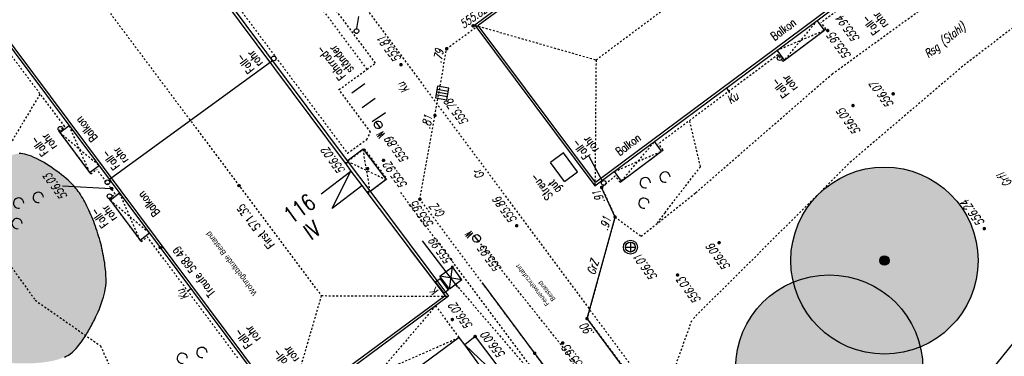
# Model space of a CAD drawing. Header units: metres. Extents: x 2 to 485, y 6 to 594.
# Tile 170 of 176: x 369 to 422, y 408 to 426. Entities that reach past the tile are written whole.
import ezdxf
from ezdxf.enums import TextEntityAlignment as Align

# ---------------------------------------------------------------- set-up
doc = ezdxf.new("R2010")
doc.units = ezdxf.units.M
doc.header["$LTSCALE"] = 0.0125
for name, pattern in [('260241_A_bea$0$GESTRICHELT', [0.4, 0.2, -0.2]), ('260241_A_bea$0$GESTRICHELTX2', [0.7, 0.5, -0.2]), ('260241_A_bea$0$PUNKTIERT', [0.2, 0, -0.2]), ('GESTRICHELT', [0.4, 0.2, -0.2]), ('PHANTOM2', [1.25, 0.625, -0.125, 0.125, -0.125, 0.125, -0.125]), ('Strichpunkt', [25.4, 12.7, -6.35, 0, -6.35])]:
    doc.linetypes.add(name, pattern=pattern)
for name, color, linetype in [('260241_A_bea$0$B07_FLSTGR', 9, 'Continuous'), ('260241_A_bea$0$B10_GEBAEUDE', 1, 'Continuous'), ('260241_A_bea$0$B13_GEB_ZUBEHOER', 12, 'Continuous'), ('260241_A_bea$0$B14_GEB_ZUB_GESTR', 12, 'Continuous'), ('260241_A_bea$0$B15_GEB_TXT', 12, 'Continuous'), ('260241_A_bea$0$B24_EINFASS_GESTR', 5, 'Continuous'), ('260241_A_bea$0$B25_EINFASS_GEPKT', 7, '260241_A_bea$0$PUNKTIERT'), ('260241_A_bea$0$B28_VEINFASS_TXT', 5, 'Continuous'), ('260241_A_bea$0$B30_BEWSYM', 3, 'Continuous'), ('260241_A_bea$0$B31_BEWLIN', 3, 'Continuous'), ('260241_A_bea$0$B32_BEWLIN_GESTR', 3, 'Continuous'), ('260241_A_bea$0$B34_ZUBEHOER_1', 6, 'Continuous'), ('260241_A_bea$0$B38_SPARTEN1_SYM', 2, 'Continuous'), ('260241_A_bea$0$B39_SPARTEN1_LIN', 2, 'Continuous'), ('260241_A_bea$0$B41_SPARTEN2_LIN', 2, 'Continuous'), ('260241_A_bea$0$B53_HAUPTHOEHEN', 4, 'Continuous'), ('260241_A_bea$0$B54_HOEHEN', 253, 'Continuous'), ('f_sparten', 140, 'Continuous'), ('f_text_100', 7, 'Continuous'), ('f_weg', 2, 'Continuous')]:
    doc.layers.add(name, color=color, linetype=linetype)
doc.layers.add('260241_A_bea$0$f_fill_baum', color=86, linetype='Continuous', lineweight=18)
doc.styles.add('260241_A_bea$0$ROMANS', font='ROMANS')
doc.styles.add('260241_A_bea$0$SIMPLEX8', font='SIMPLEX8')

# ---------------------------------------------------------------- blocks, each defined once
blk = doc.blocks.new('260241_A_bea$0$HOEHENPKT_ZENTR')
at = {"const_width": 0.75}
blk.add_lwpolyline([(-0.375, 0, 1), (0.375, 0, 1)], format="xyb", close=True, dxfattribs=at)
blk = doc.blocks.new('260241_A_bea$0$PAPIERK_RUND')
blk.add_circle((0, 0), 0.5)
blk = doc.blocks.new('260241_A_bea$0$BAUMSTAMM')
at = {"const_width": 0.5}
blk.add_lwpolyline([(-0.25, 0, 1), (0.25, 0, 1)], format="xyb", close=True, dxfattribs=at)
blk.add_circle((0, 0), 0.5)
blk = doc.blocks.new('260241_A_bea$0$GEBUESCH_SYM')
for centre in [(0, 0.127), (-0.18, 0.002), (0.18, 0.002)]:
    blk.add_arc(centre, 0.055, 309.521, 230.479)
blk = doc.blocks.new('260241_A_bea$0$Laubbaum_Stamm')
at = {"lineweight": -2}
blk.add_hatch(color=256, dxfattribs=at).paths.add_polyline_path([(0, 0.5, -1), (0, -0.5, -1)], flags=0)
blk = doc.blocks.new('260241_A_bea$0$Hoehenpunkt_einfach')
at = {"lineweight": -2}
blk.add_hatch(color=256, dxfattribs=at).paths.add_polyline_path([(0, 0.105, -1), (0, -0.105, -1)], flags=0)
blk.add_circle((0, 0), 0.105, dxfattribs=at)

msp = doc.modelspace()

# ---------------------------------------------------------------- hatches: boundary and pattern name
at = {"layer": '260241_A_bea$0$f_fill_baum'}
h = msp.add_hatch(color=256, dxfattribs=at)
h.dxf.hatch_style = 1
h.paths.add_polyline_path([(371.745, 407.708), (371.835, 407.777), (371.93, 407.867), (372.026, 407.973), (372.122, 408.079), (372.219, 408.201), (372.316, 408.336), (372.413, 408.471), (372.51, 408.618), (372.604, 408.773), (372.652, 408.851), (372.699, 408.931), (372.745, 409.013), (372.79, 409.094), (372.835, 409.176), (372.879, 409.259), (372.922, 409.342), (372.964, 409.426), (373.005, 409.51), (373.047, 409.594), (373.087, 409.679), (373.126, 409.764), (373.202, 409.932), (373.272, 410.099), (373.333, 410.26), (373.395, 410.422), (373.449, 410.578), (373.492, 410.724), (373.535, 410.87), (373.568, 411.006), (373.589, 411.127), (373.618, 411.306), (373.631, 411.508), (373.628, 411.727), (373.626, 411.836), (373.62, 411.95), (373.61, 412.067), (373.601, 412.184), (373.588, 412.305), (373.572, 412.428), (373.556, 412.551), (373.536, 412.677), (373.513, 412.805), (373.491, 412.933), (373.466, 413.063), (373.438, 413.194), (373.41, 413.325), (373.379, 413.457), (373.345, 413.589), (373.31, 413.72), (373.273, 413.852), (373.233, 413.983), (373.194, 414.114), (373.152, 414.245), (373.108, 414.374), (373.065, 414.504), (373.019, 414.633), (372.972, 414.759), (372.924, 414.885), (372.875, 415.009), (372.824, 415.13), (372.772, 415.25), (372.719, 415.367), (372.664, 415.48), (372.61, 415.594), (372.554, 415.704), (372.497, 415.809), (372.44, 415.914), (372.382, 416.014), (372.323, 416.109), (372.264, 416.204), (372.204, 416.294), (372.144, 416.377), (372.084, 416.461), (372.024, 416.539), (371.964, 416.611), (371.891, 416.693), (371.804, 416.783), (371.705, 416.877), (371.606, 416.97), (371.496, 417.067), (371.377, 417.165), (371.258, 417.263), (371.131, 417.361), (370.999, 417.458), (370.868, 417.555), (370.732, 417.65), (370.595, 417.74), (370.457, 417.83), (370.318, 417.915), (370.181, 417.992), (370.044, 418.069), (369.909, 418.138), (369.779, 418.197), (369.649, 418.255), (369.524, 418.303), (369.408, 418.337), (369.291, 418.37), (369.183, 418.39), (369.088, 418.394), (368.987, 418.397), (368.875, 418.385), (368.754, 418.358), (368.633, 418.331), (368.502, 418.29), (368.365, 418.238), (368.228, 418.186), (368.086, 418.123), (367.941, 418.052), (367.796, 417.982), (367.649, 417.904), (367.502, 417.82), (367.354, 417.736), (367.207, 417.646), (367.063, 417.554), (366.92, 417.463), (366.781, 417.37), (366.649, 417.278), (366.516, 417.185), (366.39, 417.093), (366.274, 417.005), (366.158, 416.917), (366.052, 416.832), (365.96, 416.755), (365.878, 416.686), (365.793, 416.611), (365.705, 416.531), (365.617, 416.451), (365.526, 416.365), (365.433, 416.274), (365.34, 416.183), (365.245, 416.087), (365.149, 415.986), (365.052, 415.885), (364.954, 415.78), (364.855, 415.671), (364.757, 415.563), (364.659, 415.451), (364.561, 415.337), (364.462, 415.222), (364.364, 415.104), (364.267, 414.984), (364.17, 414.865), (364.075, 414.744), (363.982, 414.621), (363.889, 414.499), (363.798, 414.376), (363.71, 414.252), (363.622, 414.128), (363.536, 414.003), (363.454, 413.879), (363.372, 413.754), (363.294, 413.629), (363.22, 413.505), (363.146, 413.382), (363.077, 413.26), (363.014, 413.139), (362.951, 413.019), (362.893, 412.901), (362.841, 412.785), (362.789, 412.669), (362.743, 412.555), (362.704, 412.445), (362.665, 412.335), (362.633, 412.228), (362.609, 412.125), (362.585, 412.022), (362.569, 411.923), (362.562, 411.829), (362.554, 411.735), (362.555, 411.645), (362.566, 411.561), (362.582, 411.431), (362.626, 411.285), (362.692, 411.129), (362.724, 411.05), (362.762, 410.969), (362.805, 410.886), (362.848, 410.803), (362.896, 410.718), (362.949, 410.631), (363.001, 410.544), (363.058, 410.456), (363.118, 410.367), (363.179, 410.278), (363.244, 410.189), (363.312, 410.099), (363.38, 410.009), (363.451, 409.919), (363.524, 409.829), (363.597, 409.738), (363.672, 409.648), (363.749, 409.558), (363.826, 409.469), (363.905, 409.38), (363.986, 409.293), (364.067, 409.206), (364.15, 409.121), (364.233, 409.038), (364.316, 408.954), (364.4, 408.873), (364.484, 408.794), (364.568, 408.715), (364.652, 408.638), (364.735, 408.564), (364.819, 408.491), (364.902, 408.421), (364.985, 408.355), (365.067, 408.289), (365.148, 408.226), (365.227, 408.168), (365.306, 408.11), (365.384, 408.056), (365.46, 408.007), (365.536, 407.959), (365.61, 407.916), (365.682, 407.878), (365.77, 407.83), (365.867, 407.784), (365.971, 407.74), (366.075, 407.696), (366.187, 407.655), (366.304, 407.616), (366.421, 407.577), (366.544, 407.54), (366.672, 407.505), (366.8, 407.47), (366.932, 407.437), (367.068, 407.407), (367.205, 407.377), (367.345, 407.35), (367.488, 407.326), (367.631, 407.301), (367.777, 407.279), (367.924, 407.26), (368.071, 407.241), (368.22, 407.225), (368.37, 407.212), (368.52, 407.2), (368.67, 407.191), (368.82, 407.185), (368.97, 407.179), (369.119, 407.176), (369.266, 407.176), (369.413, 407.175), (369.558, 407.178), (369.701, 407.184), (369.844, 407.191), (369.984, 407.201), (370.12, 407.214), (370.257, 407.228), (370.39, 407.246), (370.518, 407.267), (370.645, 407.288), (370.768, 407.312), (370.884, 407.341), (371.001, 407.37), (371.112, 407.403), (371.216, 407.44), (371.32, 407.477), (371.417, 407.518), (371.505, 407.563), (371.593, 407.607), (371.673, 407.655)])
h = msp.add_hatch(color=256, dxfattribs=at)
h.dxf.hatch_style = 1
edge = h.paths.add_edge_path()
edge.add_ellipse((415.191, 412.677), major_axis=(3.536, 3.536), ratio=1, start_angle=0, end_angle=360)
h = msp.add_hatch(color=256, dxfattribs=at)
h.dxf.hatch_style = 1
edge = h.paths.add_edge_path()
edge.add_ellipse((412.242, 406.91), major_axis=(3.536, 3.536), ratio=1, start_angle=0, end_angle=360)

# ---------------------------------------------------------------- linework, layer by layer
at = {"color": 252}
for p, q in [((387.025, 425.081), (387.127, 425.736)), ((391.325, 422.003), (391.218, 421.387)), ((391.272, 421.695), (391.887, 421.588)), ((391.298, 421.849), (391.914, 421.742)), ((391.941, 421.895), (391.325, 422.003)), ((391.834, 421.28), (391.941, 421.895)), ((391.218, 421.387), (391.834, 421.28)), ((391.861, 421.434), (391.245, 421.541)), ((388.285, 419.771), (388.038, 420.102)), ((393.538, 413.694), (393.291, 414.025)), ((401.366, 413.395), (401.891, 413.395)), ((401.629, 413.658), (401.629, 413.133))]:
    msp.add_line(p, q, dxfattribs=at)
for centre, major_axis, start_param, end_param in [((387.005, 424.95), (0.0884, 0.0884), 6.129024, 12.412209), ((382.586, 423.491), (0.0884, 0.0884), 5.497787, 11.780972), ((409.594, 423.505), (0.0884, 0.0884), 5.497787, 11.780972), ((388.162, 419.936), (0.146, 0.146), 1.425024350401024, 7.70820965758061), ((371.196, 419.725), (0.0884, 0.0884), 5.497787, 11.780972), ((373.702, 416.865), (0.0884, 0.0884), 5.497787, 11.780972), ((400.206, 416.828), (0.0884, 0.0884), 5.497787, 11.780972), ((373.817, 416.118), (0.0884, 0.0884), 5.497787, 11.780972), ((393.415, 413.859), (0.146, 0.146), 1.425024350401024, 7.70820965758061), ((401.629, 413.395), (-0.265, 0.265), 3.926991, 10.210176), ((401.629, 413.395), (-0.186, 0.186), 3.926991, 10.210176)]:
    msp.add_ellipse(centre, major_axis=major_axis, ratio=1, start_param=start_param, end_param=end_param, dxfattribs=at)
at = {"layer": '260241_A_bea$0$B07_FLSTGR', "color": 30, "linetype": 'Continuous'}
msp.add_line((322.482, 284.91), (430.782, 419.05), dxfattribs=at)
at = {"layer": '260241_A_bea$0$B10_GEBAEUDE', "color": 7, "linetype": 'Continuous'}
for p, q in [((383.282, 404.551), (335.447, 468.633)), ((435.939, 443.848), (399.759, 416.847)), ((399.076, 429.378), (393.505, 425.249)), ((378.325, 428.723), (386.399, 417.881)), ((399.759, 416.847), (393.505, 425.249)), ((382.518, 423.358), (373.816, 417.015)), ((386.399, 417.881), (386.426, 417.845)), ((386.426, 417.845), (386.705, 417.455)), ((386.705, 417.455), (387.287, 416.694)), ((387.287, 416.694), (387.578, 416.309)), ((387.578, 416.309), (387.607, 416.27)), ((387.607, 416.27), (391.733, 410.791)), ((391.733, 410.791), (383.282, 404.551))]:
    msp.add_line(p, q, dxfattribs=at)
at = {"layer": '260241_A_bea$0$B13_GEB_ZUBEHOER', "color": 7, "linetype": 'Continuous'}
for p, q in [((383.254, 404.371), (335.266, 468.659)), ((399.733, 416.665), (436.115, 443.829)), ((399.022, 429.531), (393.316, 425.269)), ((378.426, 428.858), (386.551, 417.937)), ((411.988, 424.997), (411.595, 425.523)), ((393.316, 425.269), (399.733, 416.665)), ((409.849, 423.399), (411.988, 424.997)), ((409.849, 423.399), (409.456, 423.925)), ((371.156, 419.528), (371.659, 419.904)), ((371.156, 419.528), (372.753, 417.389)), ((403.292, 418.526), (402.91, 419.038)), ((387.354, 418.63), (386.509, 417.992)), ((387.354, 418.63), (388.583, 417.008)), ((401.152, 416.929), (403.292, 418.526)), ((372.753, 417.389), (373.256, 417.764)), ((385.113, 416.238), (386.705, 417.455)), ((385.695, 415.477), (386.705, 417.455)), ((386.551, 417.937), (386.426, 417.845)), ((386.551, 417.937), (387.707, 416.406)), ((401.152, 416.929), (400.77, 417.44)), ((388.583, 417.008), (387.736, 416.367)), ((385.695, 415.477), (387.287, 416.694)), ((387.707, 416.406), (387.578, 416.309)), ((387.707, 416.406), (391.916, 410.764)), ((373.845, 415.911), (374.355, 416.292)), ((373.845, 415.911), (375.443, 413.771)), ((375.443, 413.771), (375.953, 414.152)), ((391.916, 410.764), (383.76, 404.73)), ((392.487, 408.568), (385.262, 403.233)), ((392.783, 408.164), (392.487, 408.568)), ((393.336, 408.616), (392.783, 408.164)), ((393.336, 408.616), (395.947, 405.166)), ((395.321, 404.697), (392.783, 408.164)), ((392.783, 408.164), (395.947, 405.166))]:
    msp.add_line(p, q, dxfattribs=at)
at = {"layer": '260241_A_bea$0$B14_GEB_ZUB_GESTR', "color": 7, "linetype": '260241_A_bea$0$GESTRICHELTX2'}
for p, q in [((342.762, 467.57), (385.122, 410.8)), ((399.792, 423.41), (428.582, 444.93)), ((411.595, 425.523), (409.849, 423.399)), ((393.316, 425.269), (399.792, 423.41)), ((409.456, 423.925), (411.988, 424.997)), ((399.792, 423.41), (399.733, 416.665)), ((371.156, 419.528), (373.256, 417.764)), ((372.753, 417.389), (371.659, 419.904)), ((401.152, 416.929), (402.91, 419.038)), ((387.736, 416.367), (387.354, 418.63)), ((400.77, 417.44), (403.292, 418.526)), ((386.509, 417.992), (388.583, 417.008)), ((373.845, 415.911), (375.953, 414.152)), ((375.443, 413.771), (374.355, 416.292)), ((385.122, 410.8), (383.254, 404.371)), ((385.122, 410.8), (391.916, 410.764))]:
    msp.add_line(p, q, dxfattribs=at)
at = {"layer": '260241_A_bea$0$B14_GEB_ZUB_GESTR', "color": 7, "linetype": '260241_A_bea$0$GESTRICHELT'}
for p, q in [((391.235, 410.261), (385.262, 403.233)), ((392.487, 408.568), (391.235, 410.261)), ((383.76, 404.73), (392.487, 408.568))]:
    msp.add_line(p, q, dxfattribs=at)
at = {"layer": '260241_A_bea$0$B24_EINFASS_GESTR', "color": 252, "linetype": '260241_A_bea$0$GESTRICHELT'}
for p, q in [((391.814, 424.005), (393.505, 425.249)), ((391.192, 420.437), (391.814, 424.005)), ((390.387, 415.957), (391.192, 420.437)), ((400.089, 416.586), (400.808, 415.006)), ((396.518, 407.716), (390.387, 415.957)), ((400.808, 415.006), (399.312, 409.573)), ((399.312, 409.573), (403.117, 404.483)), ((401.658, 400.755), (396.518, 407.716))]:
    msp.add_line(p, q, dxfattribs=at)
at = {"layer": '260241_A_bea$0$B25_EINFASS_GEPKT', "color": 7, "linetype": '260241_A_bea$0$PUNKTIERT', "ltscale": 0.5}
for p, q in [((388.012, 423.238), (382.17, 431.097)), ((387.568, 422.909), (381.737, 430.753)), ((412.396, 422.654), (422.114, 429.722)), ((427.277, 429.17), (419.369, 423.066)), ((378.862, 428.693), (386.52, 418.416)), ((413.251, 426.48), (411.809, 425.403)), ((371.423, 419.853), (366.555, 426.325)), ((412.068, 425.057), (411.809, 425.403)), ((409.768, 423.339), (412.068, 425.057)), ((387.568, 422.909), (388.012, 423.238)), ((409.509, 423.687), (403.122, 418.92)), ((409.768, 423.339), (409.509, 423.687)), ((386.067, 421.817), (387.568, 422.909)), ((419.369, 423.066), (413.415, 417.983)), ((405.108, 416.296), (412.396, 422.654)), ((387.754, 419.545), (386.067, 421.817)), ((371.096, 419.608), (371.423, 419.853)), ((371.096, 419.608), (372.812, 417.309)), ((387.551, 419.158), (387.754, 419.545)), ((386.52, 418.416), (387.551, 419.158)), ((387.416, 418.648), (386.399, 417.881)), ((387.416, 418.648), (388.63, 417.043)), ((401.072, 416.869), (403.372, 418.586)), ((403.372, 418.586), (403.122, 418.92)), ((413.415, 417.983), (404.929, 409.523)), ((372.812, 417.309), (373.14, 417.553)), ((374.119, 416.24), (373.14, 417.553)), ((388.63, 417.043), (387.607, 416.27)), ((400.822, 417.204), (400.089, 416.586)), ((401.072, 416.869), (400.822, 417.204)), ((373.786, 415.991), (374.119, 416.24)), ((373.786, 415.991), (375.502, 413.691)), ((402.2, 413.977), (405.108, 416.296)), ((400.808, 415.006), (402.2, 413.977)), ((375.502, 413.691), (375.836, 413.94)), ((380.665, 407.471), (375.836, 413.94)), ((403.117, 404.483), (404.929, 409.523))]:
    msp.add_line(p, q, dxfattribs=at)
at = {"layer": '260241_A_bea$0$B28_VEINFASS_TXT', "color": 252, "linetype": 'Continuous'}
for p, q in [((406.768, 421.872), (406.912, 421.64)), ((378.139, 411.142), (377.983, 411.029))]:
    msp.add_line(p, q, dxfattribs=at)
at = {"layer": '260241_A_bea$0$B31_BEWLIN', "linetype": 'Continuous'}
msp.add_lwpolyline([(371.417, 407.518), (371.505, 407.563), (371.593, 407.607), (371.673, 407.655), (371.745, 407.708), (371.745, 407.708), (371.835, 407.777), (371.93, 407.867), (372.026, 407.973), (372.122, 408.079), (372.219, 408.201), (372.316, 408.336), (372.413, 408.471), (372.51, 408.618), (372.604, 408.773), (372.652, 408.851), (372.699, 408.931), (372.745, 409.013), (372.79, 409.094), (372.835, 409.176), (372.879, 409.259), (372.922, 409.342), (372.964, 409.426), (373.005, 409.51), (373.047, 409.594), (373.087, 409.679), (373.126, 409.764), (373.202, 409.932), (373.272, 410.099), (373.333, 410.26), (373.395, 410.422), (373.449, 410.578), (373.492, 410.724), (373.535, 410.87), (373.568, 411.006), (373.589, 411.127), (373.618, 411.306), (373.631, 411.508), (373.628, 411.727), (373.626, 411.836), (373.62, 411.95), (373.61, 412.067), (373.601, 412.184), (373.588, 412.305), (373.572, 412.428), (373.556, 412.551), (373.536, 412.677), (373.513, 412.805), (373.491, 412.933), (373.466, 413.063), (373.438, 413.194), (373.41, 413.325), (373.379, 413.457), (373.345, 413.589), (373.31, 413.72), (373.273, 413.852), (373.233, 413.983), (373.194, 414.114), (373.152, 414.245), (373.108, 414.374), (373.065, 414.504), (373.019, 414.633), (372.972, 414.759), (372.924, 414.885), (372.875, 415.009), (372.824, 415.13), (372.772, 415.25), (372.719, 415.367), (372.664, 415.48), (372.61, 415.594), (372.554, 415.704), (372.497, 415.809), (372.44, 415.914), (372.382, 416.014), (372.323, 416.109), (372.264, 416.204), (372.204, 416.294), (372.144, 416.377), (372.084, 416.461), (372.024, 416.539), (371.964, 416.611), (371.891, 416.693), (371.804, 416.783), (371.705, 416.877), (371.606, 416.97), (371.496, 417.067), (371.377, 417.165), (371.258, 417.263), (371.131, 417.361), (370.999, 417.458), (370.868, 417.555), (370.732, 417.65), (370.595, 417.74), (370.457, 417.83), (370.318, 417.915), (370.181, 417.992), (370.044, 418.069), (369.909, 418.138), (369.779, 418.197), (369.649, 418.255), (369.524, 418.303), (369.408, 418.337), (369.291, 418.37), (369.183, 418.39), (369.088, 418.394), (368.987, 418.397)], dxfattribs=at)
at = {"layer": '260241_A_bea$0$B32_BEWLIN_GESTR', "linetype": '260241_A_bea$0$GESTRICHELT'}
for p, q in [((370.1, 421.577), (367.686, 417.538)), ((405.369, 417.698), (404.802, 420.115)), ((403.476, 415.237), (405.369, 417.698)), ((403.476, 415.237), (402.993, 414.61)), ((367.066, 414.421), (369.85, 410.554)), ((369.85, 410.554), (373.332, 408.116)), ((373.332, 408.116), (374.929, 404.554))]:
    msp.add_line(p, q, dxfattribs=at)
at = {"layer": '260241_A_bea$0$B34_ZUBEHOER_1', "color": 252, "linetype": 'Continuous'}
for p, q in [((386.75, 421.656), (387.445, 422.144)), ((387.305, 420.867), (387.999, 421.356)), ((388.542, 420.585), (387.847, 420.097)), ((398.056, 418.432), (397.364, 417.922)), ((398.8, 417.422), (398.056, 418.432)), ((400.142, 416.92), (399.428, 418.241)), ((398.108, 416.912), (397.364, 417.922)), ((398.108, 416.912), (398.8, 417.422))]:
    msp.add_line(p, q, dxfattribs=at)
at = {"layer": '260241_A_bea$0$B39_SPARTEN1_LIN', "color": 252, "linetype": 'Continuous'}
for p, q in [((391.22, 411.542), (391.462, 411.72)), ((391.917, 411.104), (391.462, 411.72)), ((391.675, 410.926), (391.22, 411.542)), ((391.917, 411.104), (391.675, 410.926))]:
    msp.add_line(p, q, dxfattribs=at)
at = {"layer": '260241_A_bea$0$B41_SPARTEN2_LIN', "color": 252, "linetype": 'Continuous'}
for p, q in [((391.458, 411.847), (392.119, 412.336)), ((391.971, 411.155), (392.119, 412.336)), ((392.632, 411.644), (392.119, 412.336)), ((392.632, 411.644), (391.458, 411.847)), ((391.971, 411.155), (391.458, 411.847)), ((392.632, 411.644), (391.971, 411.155))]:
    msp.add_line(p, q, dxfattribs=at)
at = {"layer": '260241_A_bea$0$B53_HAUPTHOEHEN', "color": 252, "linetype": 'Continuous'}
msp.add_line((373.877, 416.517), (371.307, 416.663), dxfattribs=at)
at = {"layer": 'f_sparten', "linetype": 'GESTRICHELT'}
for p, q in [((386.608, 427.387), (409.5, 396.492)), ((411.208, 391.393), (393.415, 413.859))]:
    msp.add_line(p, q, dxfattribs=at)
at = {"layer": 'f_sparten', "linetype": 'Strichpunkt', "ltscale": 0.002}
msp.add_line((408.071, 391.229), (389.35, 416.341), dxfattribs=at)
at = {"layer": 'f_sparten'}
for p, q in [((389.876, 413.257), (391.753, 410.765)), ((390.515, 413.738), (392.392, 411.246))]:
    msp.add_line(p, q, dxfattribs=at)
at = {"layer": 'f_sparten', "linetype": 'PHANTOM2'}
msp.add_line((392.301, 411.399), (408.921, 391.974), dxfattribs=at)
at = {"layer": 'f_weg'}
for p, q in [((400.808, 415.006), (400.089, 416.586)), ((399.312, 409.573), (400.808, 415.006)), ((393.719, 411.478), (408.539, 391.5)), ((410.778, 394.115), (399.312, 409.573))]:
    msp.add_line(p, q, dxfattribs=at)

# ---------------------------------------------------------------- block references
at = {"layer": '260241_A_bea$0$B30_BEWSYM', "xscale": 5, "yscale": 5, "rotation": 51.08379076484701}
for p in [(402.917, 416.438), (369.454, 415.349), (378.188, 407.052)]:
    msp.add_blockref('260241_A_bea$0$GEBUESCH_SYM', p, dxfattribs=at)
at = {"layer": '260241_A_bea$0$B30_BEWSYM'}
for name, p, xscale, yscale in [('260241_A_bea$0$PAPIERK_RUND', (415.191, 412.677), 10, 10), ('260241_A_bea$0$BAUMSTAMM', (415.191, 412.677), 0.5, 0.5), ('260241_A_bea$0$PAPIERK_RUND', (412.242, 406.91), 10, 10)]:
    msp.add_blockref(name, p, dxfattribs=dict(at, xscale=xscale, yscale=yscale))
at = {"layer": '260241_A_bea$0$B30_BEWSYM', "xscale": 0.670000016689, "yscale": 0.670000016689, "zscale": 0.670000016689}
msp.add_blockref('260241_A_bea$0$Laubbaum_Stamm', (369.938, 411.577), dxfattribs=at)
at = {"layer": '260241_A_bea$0$B54_HOEHEN', "color": 252}
for p, xscale, yscale in [((393.227, 425.231), 0.125, 0.125), ((412.162, 424.98), 0.125, 0.125), ((389.376, 423.153), 0.125, 0.125), ((415.658, 421.595), 0.125, 0.125), ((413.513, 420.967), 0.125, 0.125), ((388.444, 418.035), 0.125, 0.125), ((387.59, 417.595), 0.125, 0.125), ((373.936, 416.521), 0.125, 0.125), ((395.555, 414.539), 0.125, 0.125), ((420.522, 414.385), 0.125, 0.125), ((406.363, 413.631), 0.125, 0.125), ((392.119, 412.336), 0.10000000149, 0.10000000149), ((404.145, 411.905), 0.125, 0.125), ((392.119, 409.523), 0.125, 0.125), ((393.336, 408.616), 0.125, 0.125), ((398.01, 408.267), 0.125, 0.125)]:
    msp.add_blockref('260241_A_bea$0$HOEHENPKT_ZENTR', p, dxfattribs=dict(at, xscale=xscale, yscale=yscale))
at = {"layer": '260241_A_bea$0$B54_HOEHEN', "color": 252, "xscale": 0.1249999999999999, "yscale": 0.1249999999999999, "rotation": 358.199999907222}
for p in [(391.814, 424.005), (391.192, 420.437), (400.089, 416.586), (390.387, 415.957), (400.808, 415.006), (399.312, 409.573), (396.518, 407.716)]:
    msp.add_blockref('260241_A_bea$0$HOEHENPKT_ZENTR', p, dxfattribs=at)
at = {"layer": '260241_A_bea$0$B54_HOEHEN', "color": 252, "xscale": 0.625, "yscale": 0.625, "zscale": 0.625}
for p in [(380.732, 416.682), (376.537, 413.37)]:
    msp.add_blockref('260241_A_bea$0$Hoehenpunkt_einfach', p, dxfattribs=at)

# ---------------------------------------------------------------- texts
at = {"color": 252, "style": '260241_A_bea$0$SIMPLEX8', "oblique": 0, "width": 0.56}
for p in [(388.535, 419.435), (393.254, 414.106)]:
    msp.add_text('W', height=0.413, rotation=126.6479, dxfattribs=at).set_placement(p)
at = {"layer": '260241_A_bea$0$B15_GEB_TXT', "color": 7, "style": '260241_A_bea$0$ROMANS', "width": 0.75}
for s, height, rotation, p in [('Balkon', 0.45, 36.9665, (409.332, 424.419)), ('Balkon', 0.45, 127.6009, (373.206, 419.243)), ('Balkon', 0.45, 36.9665, (401.047, 418.259)), ('Balkon', 0.45, 127.6009, (376.531, 415.246)), ('116', 0.875, 35.6076, (383.527, 414.608)), ('First 571.35', 0.45, 127.6009, (382.651, 413.526)), ('IV', 0.875, 35.6076, (384.582, 413.738)), ('Traufe 568.49', 0.45, 127.6009, (379.485, 410.945))]:
    msp.add_text(s, height=height, rotation=rotation, dxfattribs=at).set_placement(p)
at = {"layer": '260241_A_bea$0$B28_VEINFASS_TXT', "color": 252, "style": '260241_A_bea$0$ROMANS', "oblique": 15, "width": 0.75}
for s, rotation, p in [('Rsg (Stahl)', 38.7275, (418.549, 424.285)), ('Ku', 128.1365, (389.676, 422.047)), ('Ku', 36.7838, (407.213, 421.191)), ('Gr', 128.1365, (393.716, 417.422)), ('Grfl', 127.25, (421.792, 417.123)), ('GrZ', 128.1365, (391.514, 415.469)), ('GrZ', 73.4459, (399.834, 412.25)), ('Ku', 126.6999, (377.908, 410.979))]:
    msp.add_text(s, height=0.45, rotation=rotation, dxfattribs=at).set_placement(p, align=Align.CENTER)
at = {"layer": '260241_A_bea$0$B34_ZUBEHOER_1', "color": 252, "style": '260241_A_bea$0$ROMANS', "width": 0.75}
for s, rotation, p in [('rohr', 127.0174, (415.417, 425.29)), ('Fall-', 127.0174, (414.968, 424.951)), ('rohr', 127.0174, (382.026, 423.234)), ('Fahrrad-', 127.5336, (386.448, 422.543)), ('ständer', 127.5336, (386.881, 422.902)), ('Fall-', 127.0174, (381.577, 422.895)), ('Fall-', 127.0174, (410.143, 421.592)), ('rohr', 127.0174, (410.592, 421.93)), ('Fall-', 126.3144, (370.582, 418.459)), ('rohr', 126.3144, (371.035, 418.792)), ('rohr', 127.0174, (399.955, 418.644)), ('rohr', 126.3144, (374.842, 418.057)), ('Fall-', 127.0174, (399.506, 418.305)), ('Fall-', 126.3144, (374.389, 417.724)), ('Streu-', 127.0415, (397.512, 416.13)), ('gut', 127.0415, (397.961, 416.469)), ('rohr', 126.3144, (374.239, 414.957)), ('Fall-', 126.3144, (373.785, 414.624)), ('rohr', 126.3144, (381.913, 408.514)), ('Fall-', 126.3144, (381.46, 408.18)), ('rohr', 126.3144, (383.961, 407.423)), ('Fall-', 126.3144, (383.508, 407.09))]:
    msp.add_text(s, height=0.45, rotation=rotation, dxfattribs=at).set_placement(p)
at = {"layer": '260241_A_bea$0$B38_SPARTEN1_SYM', "style": '260241_A_bea$0$ROMANS', "width": 0.75}
msp.add_text('K', height=0.45, rotation=128.4155, dxfattribs=at).set_placement((391.313, 411.188), align=Align.CENTER)
at = {"layer": '260241_A_bea$0$B53_HAUPTHOEHEN', "color": 252, "style": '260241_A_bea$0$ROMANS', "oblique": 15, "width": 0.75}
for s, rotation, p in [('555.82', 35.6515, (393.369, 425.531)), ('556.07', 126.6418, (415.231, 421.685))]:
    msp.add_text(s, height=0.45, rotation=rotation, dxfattribs=at).set_placement(p, align=Align.CENTER)
for s, rotation, p in [('555.94', 126.6418, (412.764, 425.702)), ('555.95', 126.6418, (412.304, 424.789)), ('555.78', 126.6418, (391.872, 421.248)), ('555.89', 126.6269, (388.676, 419.239)), ('555.92', 126.6418, (388.603, 417.872)), ('555.95', 126.6479, (390.011, 415.771)), ('555.95', 126.6269, (393.654, 413.391)), ('556.01', 126.6269, (401.959, 412.951)), ('556.03', 126.6418, (404.287, 411.714)), ('555.95', 126.6418, (398.152, 408.076))]:
    msp.add_text(s, height=0.45, rotation=rotation, dxfattribs=at).set_placement(p, align=Align.MIDDLE_RIGHT)
for s, p in [('555.81', (389.233, 423.345)), ('555.86', (395.412, 414.731)), ('556.24', (420.379, 414.577)), ('555.99', (391.982, 412.52))]:
    msp.add_text(s, height=0.45, rotation=126.6418, dxfattribs=at).set_placement(p, align=Align.MIDDLE_LEFT)
for s, p in [('556.05', (412.997, 420.875)), ('556.06', (406.035, 413.63))]:
    msp.add_text(s, height=0.45, rotation=126.6418, dxfattribs=at).set_placement(p, align=Align.RIGHT)
for s, p in [('556.02', (386.421, 417.507)), ('556.03', (371.595, 416.124))]:
    msp.add_text(s, height=0.45, rotation=126.6418, dxfattribs=at).set_placement(p)
msp.add_text('556.02', height=0.45, rotation=126.6418, dxfattribs=at).set_placement((392.396, 409.563), align=Align.TOP_CENTER)
msp.add_text('556.00', height=0.45, rotation=128.1365, dxfattribs=at).set_placement((393.635, 408.629), align=Align.TOP_RIGHT)
at = {"layer": '260241_A_bea$0$B54_HOEHEN', "color": 252, "style": '260241_A_bea$0$ROMANS', "oblique": 15, "width": 0.75}
for s, rotation, p in [('.79', 79.8134, (391.436, 423.973)), ('.81', 79.8134, (390.832, 420.445)), ('.91', 114.4685, (399.778, 416.402)), ('.91', 74.6049, (400.382, 415.005)), ('.90', 126.6269, (399.105, 409.234))]:
    msp.add_text(s, height=0.45, rotation=rotation, dxfattribs=at).set_placement(p, align=Align.MIDDLE_RIGHT)
at = {"layer": 'f_text_100'}
for s, height, p in [('Wohngebäude Bestand', 0.3, (381.71, 410.936)), ('Feuerwehrzufahrt', 0.25, (397.309, 410.358)), ('Bestand', 0.25, (397.639, 410.613))]:
    msp.add_text(s, height=height, rotation=127.224, dxfattribs=at).set_placement(p)

doc.saveas('drawing.dxf')
